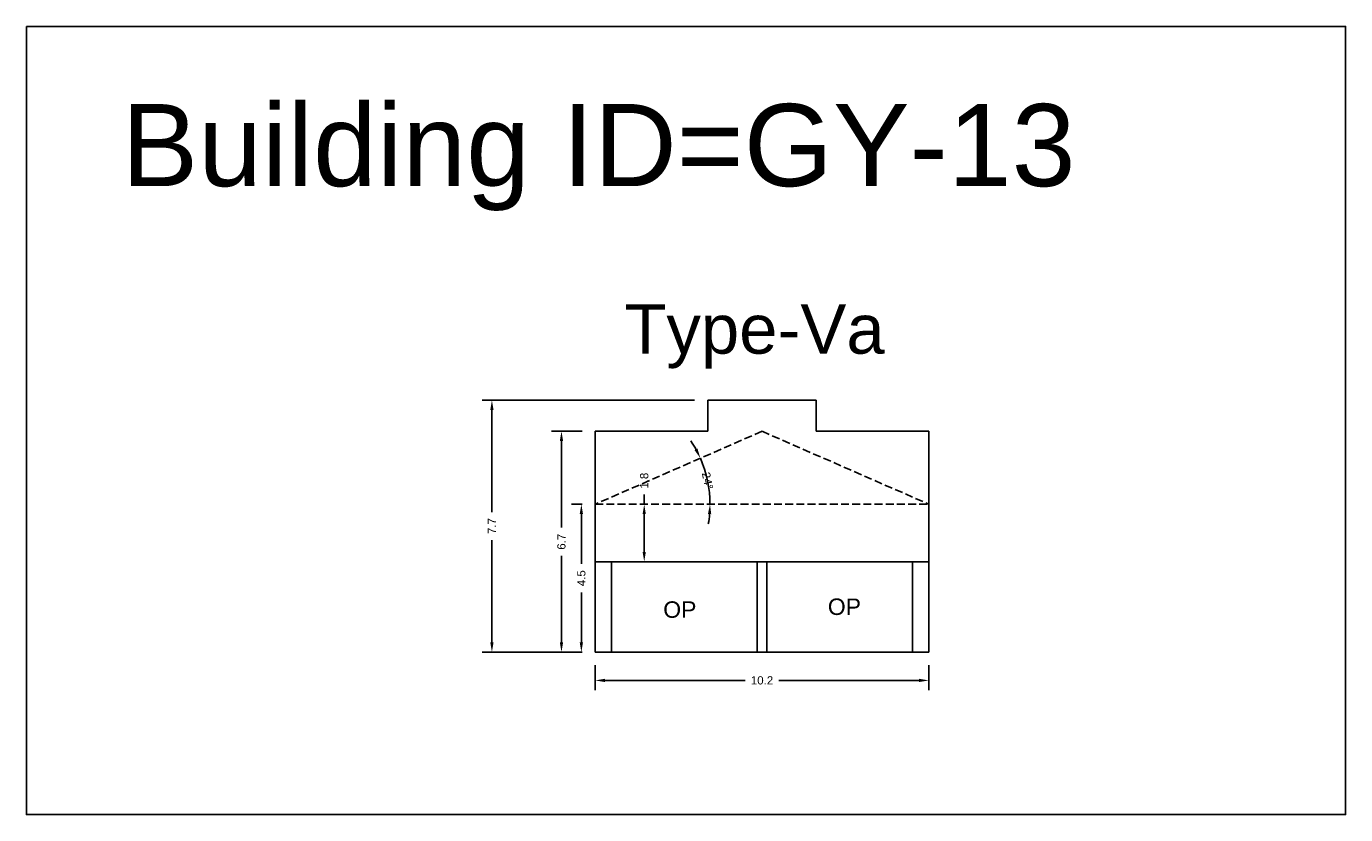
# Model space of a CAD drawing. Header units: metres. Extents: x 3416649 to 3417076, y -6712857 to -6712690.
# Tile 13 of 43: x 3416736 to 3416776, y -6712755 to -6712731. Entities that reach past the tile are written whole.
import ezdxf

# ---------------------------------------------------------------- set-up
doc = ezdxf.new("R2010")
doc.units = ezdxf.units.M
doc.linetypes.add('ACAD_ISO02W100', pattern=[15, 12, -3])
doc.layers.add('Dotted', color=7, linetype='ACAD_ISO02W100', plot=False)
doc.styles.get("Standard").update_dxf_attribs({"font": 'arial.ttf'})
doc.dimstyles.new('ISO-25', dxfattribs={"dimtxt": 0.25, "dimasz": 0.3, "dimexe": 0.3, "dimexo": 0.4, "dimgap": 0.2, "dimtad": 0, "dimdec": 1, "dimdsep": 46, "dimtxsty": 'Standard', "dimcen": 2.5, "dimadec": 0, "dimazin": 0, "dimtfac": 1, "dimtdec": 1, "dimtmove": 0, "dimatfit": 3, "dimfxl": 1, "dimarcsym": 0})

# ---------------------------------------------------------------- blocks, each defined once
blk = doc.blocks.new('*D84')
at = {"color": 0, "lineweight": -2, "transparency": 16777216}
for p, q in [((3416752.533, -6712743.337), (3416751.607, -6712743.337)), ((3416751.907, -6712743.637), (3416751.907, -6712746.269)), ((3416751.907, -6712749.757), (3416751.907, -6712747.125)), ((3416752.533, -6712750.057), (3416751.607, -6712750.057))]:
    blk.add_line(p, q, dxfattribs=at)
at = {"color": 0, "transparency": 16777216}
for points in [[(3416751.857, -6712743.637), (3416751.957, -6712743.637), (3416751.907, -6712743.337)], [(3416751.857, -6712749.757), (3416751.957, -6712749.757), (3416751.907, -6712750.057)]]:
    blk.add_solid(points, dxfattribs=at)
at = {"layer": 'Defpoints', "color": 0, "transparency": 16777216}
for p in [(3416751.907, -6712743.337), (3416752.933, -6712743.337), (3416752.933, -6712750.057)]:
    blk.add_point(p, dxfattribs=at)
at = {"color": 0, "transparency": 16777216, "insert": (3416751.907, -6712746.697), "char_height": 0.25, "attachment_point": 5, "rotation": 90}
blk.add_mtext('6.7', dxfattribs=at)
blk = doc.blocks.new('*D85')
at = {"color": 0, "lineweight": -2, "transparency": 16777216}
for p, q in [((3416755.958, -6712742.387), (3416749.491, -6712742.387)), ((3416749.791, -6712742.687), (3416749.791, -6712745.796)), ((3416749.791, -6712749.757), (3416749.791, -6712746.649)), ((3416752.533, -6712750.057), (3416749.491, -6712750.057))]:
    blk.add_line(p, q, dxfattribs=at)
at = {"color": 0, "transparency": 16777216}
for points in [[(3416749.741, -6712742.687), (3416749.841, -6712742.687), (3416749.791, -6712742.387)], [(3416749.741, -6712749.757), (3416749.841, -6712749.757), (3416749.791, -6712750.057)]]:
    blk.add_solid(points, dxfattribs=at)
at = {"layer": 'Defpoints', "color": 0, "transparency": 16777216}
for p in [(3416749.791, -6712742.387), (3416756.358, -6712742.387), (3416752.933, -6712750.057)]:
    blk.add_point(p, dxfattribs=at)
at = {"color": 0, "transparency": 16777216, "insert": (3416749.791, -6712746.222), "char_height": 0.25, "attachment_point": 5, "rotation": 90}
blk.add_mtext('7.7', dxfattribs=at)
blk = doc.blocks.new('*D86')
at = {"color": 0, "lineweight": -2, "transparency": 16777216}
for p, q in [((3416752.933, -6712750.457), (3416752.933, -6712751.216)), ((3416763.083, -6712750.457), (3416763.083, -6712751.216)), ((3416753.233, -6712750.916), (3416757.496, -6712750.916)), ((3416762.783, -6712750.916), (3416758.519, -6712750.916))]:
    blk.add_line(p, q, dxfattribs=at)
at = {"color": 0, "transparency": 16777216}
for points in [[(3416753.233, -6712750.866), (3416753.233, -6712750.966), (3416752.933, -6712750.916)], [(3416762.783, -6712750.866), (3416762.783, -6712750.966), (3416763.083, -6712750.916)]]:
    blk.add_solid(points, dxfattribs=at)
at = {"layer": 'Defpoints', "color": 0, "transparency": 16777216}
for p in [(3416752.933, -6712750.057), (3416763.083, -6712750.057), (3416763.083, -6712750.916)]:
    blk.add_point(p, dxfattribs=at)
at = {"color": 0, "transparency": 16777216, "insert": (3416758.008, -6712750.916), "char_height": 0.25, "attachment_point": 5}
blk.add_mtext('10.2', dxfattribs=at)
blk = doc.blocks.new('*D87')
at = {"color": 0, "lineweight": -2, "transparency": 16777216}
for start, end in [(28.5499, 33.4734), (0, 23.6264), (350.153, 355.0765)]:
    blk.add_arc((3416752.933, -6712745.557), 3.492, start, end, dxfattribs=at)
at = {"color": 0, "transparency": 16777216}
for points in [[(3416756.045, -6712743.866), (3416755.955, -6712743.91), (3416756.132, -6712744.157)], [(3416756.362, -6712745.855), (3416756.462, -6712745.859), (3416756.425, -6712745.557)]]:
    blk.add_solid(points, dxfattribs=at)
at = {"layer": 'Defpoints', "color": 0, "transparency": 16777216}
for p in [(3416758.008, -6712743.337), (3416756.392, -6712745.079), (3416752.933, -6712745.557), (3416752.933, -6712745.557), (3416763.083, -6712745.557)]:
    blk.add_point(p, dxfattribs=at)
at = {"color": 0, "transparency": 16777216, "insert": (3416756.351, -6712744.842), "char_height": 0.25, "attachment_point": 5, "rotation": 281.8132}
blk.add_mtext('24°', dxfattribs=at)
blk = doc.blocks.new('*D83')
at = {"color": 0, "lineweight": -2, "transparency": 16777216}
for p, q in [((3416752.533, -6712745.557), (3416752.212, -6712745.557)), ((3416752.512, -6712745.857), (3416752.512, -6712747.374)), ((3416752.512, -6712749.757), (3416752.512, -6712748.241)), ((3416752.533, -6712750.057), (3416752.212, -6712750.057))]:
    blk.add_line(p, q, dxfattribs=at)
at = {"color": 0, "transparency": 16777216}
for points in [[(3416752.462, -6712745.857), (3416752.562, -6712745.857), (3416752.512, -6712745.557)], [(3416752.462, -6712749.757), (3416752.562, -6712749.757), (3416752.512, -6712750.057)]]:
    blk.add_solid(points, dxfattribs=at)
at = {"layer": 'Defpoints', "color": 0, "transparency": 16777216}
for p in [(3416752.512, -6712745.557), (3416752.933, -6712745.557), (3416752.933, -6712750.057)]:
    blk.add_point(p, dxfattribs=at)
at = {"color": 0, "transparency": 16777216, "insert": (3416752.512, -6712747.807), "char_height": 0.25, "attachment_point": 5, "rotation": 90}
blk.add_mtext('4.5', dxfattribs=at)
blk = doc.blocks.new('*D88')
at = {"color": 0, "lineweight": -2, "transparency": 16777216}
for p, q in [((3416754.424, -6712745.557), (3416754.424, -6712745.257)), ((3416754.046, -6712745.557), (3416754.124, -6712745.557)), ((3416754.424, -6712747.007), (3416754.424, -6712745.857)), ((3416754.046, -6712747.307), (3416754.124, -6712747.307))]:
    blk.add_line(p, q, dxfattribs=at)
at = {"color": 0, "transparency": 16777216}
for points in [[(3416754.374, -6712745.857), (3416754.474, -6712745.857), (3416754.424, -6712745.557)], [(3416754.374, -6712747.007), (3416754.474, -6712747.007), (3416754.424, -6712747.307)]]:
    blk.add_solid(points, dxfattribs=at)
at = {"layer": 'Defpoints', "color": 0, "transparency": 16777216}
for p in [(3416754.424, -6712745.557), (3416754.446, -6712745.557), (3416754.446, -6712747.307)]:
    blk.add_point(p, dxfattribs=at)
at = {"color": 0, "transparency": 16777216, "insert": (3416754.424, -6712744.841), "char_height": 0.25, "attachment_point": 5, "rotation": 90}
blk.add_mtext('1.8', dxfattribs=at)

msp = doc.modelspace()

# ---------------------------------------------------------------- linework, layer by layer
for points in [[(3416735.629, -6712731.019), (3416775.761, -6712731.019), (3416775.761, -6712754.999), (3416735.629, -6712754.999)], [(3416753.433, -6712747.307), (3416757.858, -6712747.307), (3416757.858, -6712750.057), (3416753.433, -6712750.057)]]:
    msp.add_lwpolyline(points, close=True)
for points in [[(3416756.358, -6712742.387), (3416759.658, -6712742.387)], [(3416756.358, -6712742.387), (3416756.358, -6712743.337)], [(3416759.658, -6712742.387), (3416759.658, -6712743.337)], [(3416752.933, -6712743.337), (3416756.358, -6712743.337)], [(3416752.933, -6712750.057), (3416752.933, -6712743.337)], [(3416759.658, -6712743.337), (3416763.083, -6712743.337)], [(3416763.083, -6712743.337), (3416763.083, -6712750.057)], [(3416752.933, -6712747.307), (3416763.083, -6712747.307)], [(3416753.433, -6712750.057), (3416753.433, -6712747.307)], [(3416757.858, -6712747.307), (3416757.858, -6712750.057)], [(3416758.158, -6712747.307), (3416758.158, -6712750.057)], [(3416762.583, -6712747.307), (3416762.583, -6712750.057)], [(3416752.933, -6712750.057), (3416763.083, -6712750.057)]]:
    msp.add_lwpolyline(points)
at = {"layer": 'Dotted', "ltscale": 0.02}
for points in [[(3416758.008, -6712743.337), (3416752.933, -6712745.557)], [(3416758.008, -6712743.337), (3416763.083, -6712745.557)], [(3416752.933, -6712745.557), (3416763.083, -6712745.557)]]:
    msp.add_lwpolyline(points, dxfattribs=at)

# ---------------------------------------------------------------- texts
at = {"attachment_point": 1}
for s, width, heights, insert, char_height in [('Building ID=GY-13', 67.86454, [0.517], (3416738.526, -6712733.38), 2.5), ('Type-Va ', 9.99112, [0.517], (3416753.82, -6712739.476), 1.5), ('OP', 1.17554, [0], (3416760.01, -6712748.425), 0.5), ('OP', 1.17554, [0], (3416755.003, -6712748.511), 0.5)]:
    msp.add_mtext_dynamic_manual_height_columns(s, width=width, gutter_width=12.5, heights=heights, dxfattribs=dict(at, insert=insert, char_height=char_height))

# ---------------------------------------------------------------- dimensions: what is measured, and where the dimension line sits
for base, p1, p2, picture, middle in [((3416749.791, -6712742.387), (3416752.933, -6712750.057), (3416756.358, -6712742.387), '*D85', (3416749.791, -6712746.222)), ((3416751.907, -6712743.337), (3416752.933, -6712750.057), (3416752.933, -6712743.337), '*D84', (3416751.907, -6712746.697)), ((3416754.424485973, -6712745.557090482), (3416754.446387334, -6712747.307090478), (3416754.446387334, -6712745.557090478), '*D88', (3416754.42448597, -6712744.841026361)), ((3416752.512, -6712745.557), (3416752.933, -6712750.057), (3416752.933, -6712745.557), '*D83', (3416752.512, -6712747.807))]:
    dim = msp.add_linear_dim(base=base, p1=p1, p2=p2, angle=90, dimstyle='ISO-25')
    dim.commit()
    dim.dimension.update_dxf_attribs({"geometry": picture, "text_midpoint": middle})
dim = msp.add_angular_dim_2l(base=(3416756.392, -6712745.079), line1=((3416752.933, -6712745.557), (3416763.083, -6712745.557)), line2=((3416758.008, -6712743.337), (3416752.933, -6712745.557)), dimstyle='ISO-25')
dim.commit()
dim.dimension.update_dxf_attribs({"geometry": '*D87', "text_midpoint": (3416756.351, -6712744.842)})
dim = msp.add_linear_dim(base=(3416763.08251334, -6712750.91643295), p1=(3416752.93251335, -6712750.05709048), p2=(3416763.08251334, -6712750.05709048), dimstyle='ISO-25')
dim.commit()
dim.dimension.update_dxf_attribs({"geometry": '*D86', "text_midpoint": (3416758.00751335, -6712750.91643295)})

doc.saveas('drawing.dxf')
